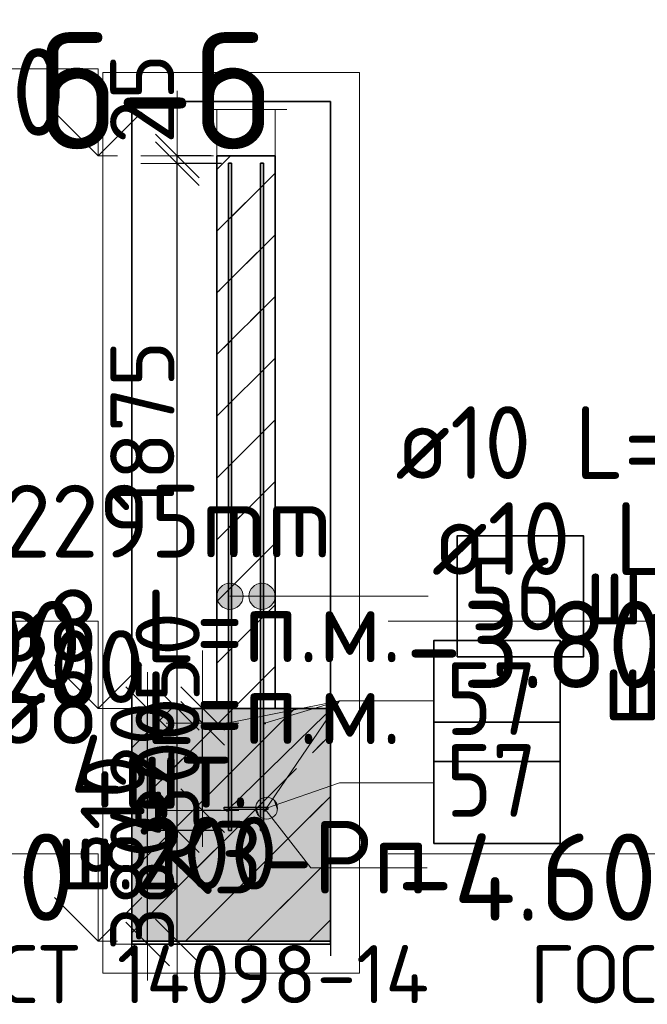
# Model space of a CAD drawing. Header units: millimetres. Extents: x 123094 to 184385, y 26948 to 48500.
# Tile 103 of 108: x 175877 to 178034, y 40041 to 43427. Entities that reach past the tile are written whole.
import ezdxf

# ---------------------------------------------------------------- set-up
doc = ezdxf.new("R2010")
doc.units = ezdxf.units.MM
doc.header["$PDMODE"] = 65
doc.linetypes.add('______11', pattern=[500, 400, -50, 0, -50])
doc.linetypes.add('______5', pattern=[1100, 800, -100, 100, -100])
for name, color, linetype, lineweight in [('Standard', 7, 'Continuous', 25), ('Арм.стержн. Выпуски', 180, 'Continuous', 35), ('Арматурный каркас 01', 4, 'Continuous', 35), ('Высотная отметки_ общее', 7, 'Continuous', 13), ('Размерная линия_ общее', 7, 'Continuous', 13), ('Стена_ общее', 7, 'Continuous', 35), ('Фундамент_ общее', 7, 'Continuous', 35)]:
    doc.layers.add(name, color=color, linetype=linetype, lineweight=lineweight)
doc.styles.add('ISOCPEUR', font='ISOCPEUR')
doc.dimstyles.new('DIMSTYLE_3', dxfattribs={"dimtxt": 220, "dimasz": 250, "dimexe": 0, "dimexo": 0, "dimgap": 110, "dimtad": 2, "dimdec": 0, "dimrnd": 5, "dimzin": 12, "dimdsep": 46, "dimtxsty": 'ISOCPEUR', "dimblk1": 'ALL_ML_STRICH', "dimblk2": 'ALL_ML_STRICH', "dimsah": 1, "dimcen": 0, "dimclrd": 7, "dimclre": 256, "dimclrt": 7, "dimadec": 0, "dimazin": 0, "dimtfac": 1, "dimtdec": 0, "dimtix": 1, "dimtmove": 2, "dimatfit": 3, "dimfxl": 0, "dimtzin": 0, "dimlwd": 0, "dimlwe": -3, "dimarcsym": 0})
doc.dimstyles.new('DIMSTYLE_5', dxfattribs={"dimtxt": 220, "dimasz": 250, "dimexe": 0, "dimexo": 0, "dimgap": 110, "dimtad": 2, "dimdec": 0, "dimrnd": 5, "dimzin": 12, "dimdsep": 46, "dimtxsty": 'ISOCPEUR', "dimblk1": 'ALL_ML_STRICH', "dimblk2": 'ALL_ML_STRICH', "dimsah": 1, "dimcen": 0, "dimclrd": 7, "dimclre": 256, "dimclrt": 7, "dimadec": 0, "dimazin": 0, "dimtfac": 1, "dimtdec": 0, "dimtix": 1, "dimtmove": 2, "dimatfit": 3, "dimfxl": 0, "dimtvp": 1.2, "dimtzin": 0, "dimlwd": 0, "dimlwe": -3, "dimarcsym": 0})
pattern_1 = [(45, (0, 0), (-212.13203, 212.13203), [400, -50, 0, -50]), (45, (-106.07, 106.07), (-212.13203, 212.13203), [800, -100, 100, -100])]

# ---------------------------------------------------------------- blocks, each defined once
blk = doc.blocks.new('ALL_ML_STRICH')
at = {"color": 0, "linetype": 'ByBlock', "lineweight": -2}
for p, q in [((0, -0.5), (0, 0.5)), ((-0.3, -0.3), (0.3, 0.3)), ((-1, 0), (0.5, 0))]:
    blk.add_line(p, q, dxfattribs=at)
blk = doc.blocks.new('*D214')
at = {"layer": 'DEFPOINTS', "color": 7, "linetype": 'Continuous', "lineweight": 13, "transparency": 33554687}
for p in [(176589.9, 41007.5), (176505.8, 40707.5), (176589.9, 40707.5)]:
    blk.add_point(p, dxfattribs=at)
at = {"layer": 'Размерная линия_ общее', "color": 253, "linetype": 'Continuous', "lineweight": -2, "true_color": 0xa0a0a0, "transparency": 33554687}
for p, q in [((176569.9, 41007.5), (176505.8, 41007.5)), ((176569.9, 40707.5), (176505.8, 40707.5))]:
    blk.add_line(p, q, dxfattribs=at)
at = {"layer": 'Размерная линия_ общее', "color": 7, "linetype": 'Continuous', "lineweight": -2, "transparency": 33554687}
blk.add_line((176505.8, 40707.5), (176505.8, 41007.5), dxfattribs=at)
at = {"layer": 'Размерная линия_ общее', "color": 7, "linetype": 'Continuous', "lineweight": 13, "transparency": 33554687, "xscale": 250, "yscale": 250, "zscale": 250}
for p, rotation in [((176505.8, 41007.5), 90), ((176505.8, 40707.5), 270)]:
    blk.add_blockref('ALL_ML_STRICH', p, dxfattribs=dict(at, rotation=rotation))
at = {"layer": 'Размерная линия_ общее', "color": 7, "linetype": 'Continuous', "lineweight": 13, "transparency": 33554687, "insert": (176385.8, 40868.5), "char_height": 220, "width": 660, "attachment_point": 5, "rotation": 90, "style": 'ISOCPEUR'}
blk.add_mtext('\\A1;{300}', dxfattribs=at)
blk = doc.blocks.new('*D215')
at = {"layer": 'DEFPOINTS', "color": 7, "linetype": 'Continuous', "lineweight": 13, "transparency": 33554687}
for p in [(176528.9, 41058.5), (176505.8, 41007.5), (176589.9, 41007.5)]:
    blk.add_point(p, dxfattribs=at)
at = {"layer": 'Размерная линия_ общее', "color": 253, "linetype": 'Continuous', "lineweight": -2, "true_color": 0xa0a0a0, "transparency": 33554687}
for p, q in [((176505.8, 41058.5), (176505.8, 41058.5)), ((176569.9, 41007.5), (176505.8, 41007.5))]:
    blk.add_line(p, q, dxfattribs=at)
at = {"layer": 'Размерная линия_ общее', "color": 7, "linetype": 'Continuous', "lineweight": -2, "transparency": 33554687}
blk.add_line((176505.8, 41007.5), (176505.8, 41058.5), dxfattribs=at)
at = {"layer": 'Размерная линия_ общее', "color": 7, "linetype": 'Continuous', "lineweight": 13, "transparency": 33554687, "xscale": 250, "yscale": 250, "zscale": 250}
for p, rotation in [((176505.8, 41007.5), 270), ((176505.8, 41058.5), 90)]:
    blk.add_blockref('ALL_ML_STRICH', p, dxfattribs=dict(at, rotation=rotation))
at = {"layer": 'Размерная линия_ общее', "color": 7, "linetype": 'Continuous', "lineweight": 13, "transparency": 33554687, "insert": (176385.9, 41234.8), "char_height": 220, "width": 440, "attachment_point": 5, "rotation": 90, "style": 'ISOCPEUR'}
blk.add_mtext('\\A1;{50}', dxfattribs=at)
blk = doc.blocks.new('COMPLEX_ELEVATIONDIM_1')
at = {"layer": 'Высотная отметки_ общее', "color": 7, "linetype": 'Continuous', "lineweight": 13, "transparency": 33554687}
for p, q in [((178343.5, 41358.5), (177143.5, 41358.5)), ((178343.5, 41058.5), (178343.5, 41358.5)), ((178343.5, 41058.5), (178193.5, 41208.5)), ((178343.5, 41058.5), (178493.5, 41208.5)), ((178343.5, 41058.5), (178343.5, 41058.5)), ((178343.5, 41058.5), (178343.5, 41058.5)), ((178343.5, 41058.5), (178409.6, 41058.5)), ((178343.5, 41058.5), (178343.5, 41058.5)), ((178343.5, 41058.5), (178343.5, 41058.5)), ((178343.5, 40558.5), (177143.5, 40558.5)), ((178343.5, 40258.5), (178343.5, 40558.5)), ((178343.5, 40258.5), (178193.5, 40408.5)), ((178343.5, 40258.5), (178493.5, 40408.5)), ((178343.5, 40258.5), (178343.5, 40258.5)), ((178343.5, 40258.5), (178343.5, 40258.5)), ((178343.5, 40258.5), (178409.6, 40258.5)), ((178343.5, 40258.5), (178343.5, 40258.5)), ((178343.5, 40258.5), (178343.5, 40258.5))]:
    blk.add_line(p, q, dxfattribs=at)
at = {"layer": 'Высотная отметки_ общее', "color": 7, "linetype": 'Continuous', "lineweight": 13, "transparency": 33554687, "char_height": 300, "attachment_point": 7, "style": 'ISOCPEUR'}
for s, insert, width in [('\\W0.95;-3.800', (177203.5, 41128.5), 1281.435), ('\\W0.95;-4.600', (177173.5, 40328.5), 1311.684)]:
    blk.add_mtext(s, dxfattribs=dict(at, insert=insert, width=width))
blk = doc.blocks.new('COMPLEX_ELEVATIONDIM_4')
at = {"layer": 'Высотная отметки_ общее', "color": 7, "linetype": 'Continuous', "lineweight": 13, "transparency": 33554687}
for p, q in [((176147.1, 43258.5), (174947.1, 43258.5)), ((176147.1, 42958.5), (176147.1, 43258.5)), ((176147.1, 42958.5), (175997.1, 43108.5)), ((176147.1, 42958.5), (176297.1, 43108.5)), ((176147.1, 42958.5), (176147.1, 42958.5)), ((176147.1, 42958.5), (176147.1, 42958.5)), ((176147.1, 42958.5), (176213.3, 42958.5)), ((176147.1, 42958.5), (176147.1, 42958.5)), ((176147.1, 42958.5), (176147.1, 42958.5)), ((176147.1, 41358.5), (174947.1, 41358.5)), ((176147.1, 41058.5), (176147.1, 41358.5)), ((176147.1, 41058.5), (175997.1, 41208.5)), ((176147.1, 41058.5), (176297.1, 41208.5)), ((176147.1, 41058.5), (176147.1, 41058.5)), ((176147.1, 41058.5), (176147.1, 41058.5)), ((176147.1, 41058.5), (176213.3, 41058.5)), ((176147.1, 41058.5), (176147.1, 41058.5)), ((176147.1, 41058.5), (176147.1, 41058.5)), ((176147.1, 40558.5), (174947.1, 40558.5)), ((176147.1, 40258.5), (176147.1, 40558.5)), ((176147.1, 40258.5), (175997.1, 40408.5)), ((176147.1, 40258.5), (176297.1, 40408.5)), ((176147.1, 40258.5), (176147.1, 40258.5)), ((176147.1, 40258.5), (176147.1, 40258.5)), ((176147.1, 40258.5), (176213.3, 40258.5)), ((176147.1, 40258.5), (176147.1, 40258.5)), ((176147.1, 40258.5), (176147.1, 40258.5))]:
    blk.add_line(p, q, dxfattribs=at)
at = {"layer": 'Высотная отметки_ общее', "color": 7, "linetype": 'Continuous', "lineweight": 13, "transparency": 33554687, "char_height": 300, "attachment_point": 7, "style": 'ISOCPEUR'}
for s, insert, width in [('\\W0.90;-1.900', (175067.1, 43028.5), 1214.123), ('\\W0.95;-3.800', (175007.1, 41128.5), 1281.435), ('\\W0.95;-4.600', (174977.1, 40328.5), 1311.684)]:
    blk.add_mtext(s, dxfattribs=dict(at, insert=insert, width=width))
blk = doc.blocks.new('*D264')
at = {"layer": 'DEFPOINTS', "color": 7, "linetype": 'Continuous', "lineweight": 13, "transparency": 33554687}
for p in [(176404.5, 41058.5), (176317.1, 40248.5), (176407.7, 40248.5)]:
    blk.add_point(p, dxfattribs=at)
at = {"layer": 'Размерная линия_ общее', "color": 253, "linetype": 'Continuous', "lineweight": -2, "true_color": 0xa0a0a0, "transparency": 33554687}
for p, q in [((176384.5, 41058.5), (176317.1, 41058.5)), ((176387.7, 40248.5), (176317.1, 40248.5))]:
    blk.add_line(p, q, dxfattribs=at)
at = {"layer": 'Размерная линия_ общее', "color": 7, "linetype": 'Continuous', "lineweight": -2, "transparency": 33554687}
blk.add_line((176317.1, 40248.5), (176317.1, 41058.5), dxfattribs=at)
at = {"layer": 'Размерная линия_ общее', "color": 7, "linetype": 'Continuous', "lineweight": 13, "transparency": 33554687, "xscale": 250, "yscale": 250, "zscale": 250}
for p, rotation in [((176317.1, 41058.5), 90), ((176317.1, 40248.5), 270)]:
    blk.add_blockref('ALL_ML_STRICH', p, dxfattribs=dict(at, rotation=rotation))
at = {"layer": 'Размерная линия_ общее', "color": 7, "linetype": 'Continuous', "lineweight": 13, "transparency": 33554687, "insert": (176197.1, 40686.5), "char_height": 220, "width": 660, "attachment_point": 5, "rotation": 90, "style": 'ISOCPEUR'}
blk.add_mtext('\\A1;{810}', dxfattribs=at)
blk = doc.blocks.new('*D569')
at = {"layer": 'DEFPOINTS', "color": 7, "linetype": 'Continuous', "lineweight": 13, "transparency": 33554687}
for p in [(176594.9, 40638.5), (176418.9, 40258.5), (176460.6, 40258.5)]:
    blk.add_point(p, dxfattribs=at)
at = {"layer": 'Размерная линия_ общее', "color": 253, "linetype": 'Continuous', "lineweight": -2, "true_color": 0xa0a0a0, "transparency": 33554687}
for p, q in [((176574.9, 40638.5), (176418.9, 40638.5)), ((176440.6, 40258.5), (176418.9, 40258.5))]:
    blk.add_line(p, q, dxfattribs=at)
at = {"layer": 'Размерная линия_ общее', "color": 7, "linetype": 'Continuous', "lineweight": -2, "transparency": 33554687}
blk.add_line((176418.9, 40258.5), (176418.9, 40638.5), dxfattribs=at)
at = {"layer": 'Размерная линия_ общее', "color": 7, "linetype": 'Continuous', "lineweight": 13, "transparency": 33554687, "xscale": 250, "yscale": 250, "zscale": 250}
for p, rotation in [((176418.9, 40638.5), 90), ((176418.9, 40258.5), 270)]:
    blk.add_blockref('ALL_ML_STRICH', p, dxfattribs=dict(at, rotation=rotation))
at = {"layer": 'Размерная линия_ общее', "color": 7, "linetype": 'Continuous', "lineweight": 13, "transparency": 33554687, "insert": (176298.9, 40459.5), "char_height": 220, "width": 660, "attachment_point": 5, "rotation": 90, "style": 'ISOCPEUR'}
blk.add_mtext('\\A1;{380}', dxfattribs=at)
blk = doc.blocks.new('*D570')
at = {"layer": 'DEFPOINTS', "color": 7, "linetype": 'Continuous', "lineweight": 13, "transparency": 33554687}
for p in [(176512.3, 41058.5), (176418.9, 40638.5), (176594.9, 40638.5)]:
    blk.add_point(p, dxfattribs=at)
at = {"layer": 'Размерная линия_ общее', "color": 253, "linetype": 'Continuous', "lineweight": -2, "true_color": 0xa0a0a0, "transparency": 33554687}
for p, q in [((176492.3, 41058.5), (176418.9, 41058.5)), ((176574.9, 40638.5), (176418.9, 40638.5))]:
    blk.add_line(p, q, dxfattribs=at)
at = {"layer": 'Размерная линия_ общее', "color": 7, "linetype": 'Continuous', "lineweight": -2, "transparency": 33554687}
blk.add_line((176418.9, 40638.5), (176418.9, 41058.5), dxfattribs=at)
at = {"layer": 'Размерная линия_ общее', "color": 7, "linetype": 'Continuous', "lineweight": 13, "transparency": 33554687, "xscale": 250, "yscale": 250, "zscale": 250}
for p, rotation in [((176418.9, 41058.5), 90), ((176418.9, 40638.5), 270)]:
    blk.add_blockref('ALL_ML_STRICH', p, dxfattribs=dict(at, rotation=rotation))
at = {"layer": 'Размерная линия_ общее', "color": 7, "linetype": 'Continuous', "lineweight": 13, "transparency": 33554687, "insert": (176298.9, 40848.5), "char_height": 220, "width": 660, "attachment_point": 5, "rotation": 90, "style": 'ISOCPEUR'}
blk.add_mtext('\\A1;{420}', dxfattribs=at)
blk = doc.blocks.new('*D571')
at = {"layer": 'DEFPOINTS', "color": 7, "linetype": 'Continuous', "lineweight": 13, "transparency": 33554687}
for p in [(176591.2, 42932), (176418.9, 41058.5), (176512.3, 41058.5)]:
    blk.add_point(p, dxfattribs=at)
at = {"layer": 'Размерная линия_ общее', "color": 253, "linetype": 'Continuous', "lineweight": -2, "true_color": 0xa0a0a0, "transparency": 33554687}
for p, q in [((176571.2, 42932), (176418.9, 42932)), ((176492.3, 41058.5), (176418.9, 41058.5))]:
    blk.add_line(p, q, dxfattribs=at)
at = {"layer": 'Размерная линия_ общее', "color": 7, "linetype": 'Continuous', "lineweight": -2, "transparency": 33554687}
blk.add_line((176418.9, 41058.5), (176418.9, 42932), dxfattribs=at)
at = {"layer": 'Размерная линия_ общее', "color": 7, "linetype": 'Continuous', "lineweight": 13, "transparency": 33554687, "xscale": 250, "yscale": 250, "zscale": 250}
for p, rotation in [((176418.9, 42932), 90), ((176418.9, 41058.5), 270)]:
    blk.add_blockref('ALL_ML_STRICH', p, dxfattribs=dict(at, rotation=rotation))
at = {"layer": 'Размерная линия_ общее', "color": 7, "linetype": 'Continuous', "lineweight": 13, "transparency": 33554687, "insert": (176298.9, 42028.2), "char_height": 220, "width": 880, "attachment_point": 5, "rotation": 90, "style": 'ISOCPEUR'}
blk.add_mtext('\\A1;{1875}', dxfattribs=at)
blk = doc.blocks.new('*D572')
at = {"layer": 'DEFPOINTS', "color": 7, "linetype": 'Continuous', "lineweight": 13, "transparency": 33554687}
for p in [(176418.9, 42932), (176554.9, 42958.5), (176591.2, 42932)]:
    blk.add_point(p, dxfattribs=at)
at = {"layer": 'Размерная линия_ общее', "color": 253, "linetype": 'Continuous', "lineweight": -2, "true_color": 0xa0a0a0, "transparency": 33554687}
for p, q in [((176534.9, 42958.5), (176418.9, 42958.5)), ((176571.2, 42932), (176418.9, 42932))]:
    blk.add_line(p, q, dxfattribs=at)
at = {"layer": 'Размерная линия_ общее', "color": 7, "linetype": 'Continuous', "lineweight": -2, "transparency": 33554687}
blk.add_line((176418.9, 42932), (176418.9, 42958.5), dxfattribs=at)
at = {"layer": 'Размерная линия_ общее', "color": 7, "linetype": 'Continuous', "lineweight": 13, "transparency": 33554687, "xscale": 250, "yscale": 250, "zscale": 250}
for p, rotation in [((176418.9, 42932), 270), ((176418.9, 42958.5), 90)]:
    blk.add_blockref('ALL_ML_STRICH', p, dxfattribs=dict(at, rotation=rotation))
at = {"layer": 'Размерная линия_ общее', "color": 7, "linetype": 'Continuous', "lineweight": 13, "transparency": 33554687, "insert": (176298.1, 43155.1), "char_height": 220, "width": 440, "attachment_point": 5, "rotation": 90, "style": 'ISOCPEUR'}
blk.add_mtext('\\A1;{25}', dxfattribs=at)

msp = doc.modelspace()

# ---------------------------------------------------------------- hatches: boundary and pattern name
at = {"layer": 'Standard', "linetype": 'Continuous', "lineweight": 35, "transparency": 33554687}
h = msp.add_hatch(dxfattribs=at)
h.set_pattern_fill('__________539', scale=100, style=0, pattern_type=2)
h.set_pattern_definition(pattern_1)
h.paths.add_polyline_path([(176554.9, 42958.5), (176554.9, 41058.5), (176754.9, 41058.5), (176754.9, 42958.5)], flags=0)
at = {"layer": 'Standard', "linetype": 'Continuous', "lineweight": 13, "transparency": 33554687}
h = msp.add_hatch(dxfattribs=at)
h.set_pattern_fill('__________539', scale=100, style=0, pattern_type=2)
h.set_pattern_definition(pattern_1)
h.paths.add_polyline_path([(176944.9, 40258.5), (176944.9, 41058.5), (176263.2, 41058.5), (176263.2, 40258.5)], flags=0)
msp.add_hatch(color=9, dxfattribs=at).paths.add_polyline_path([(176944.9, 40258.5), (176944.9, 41058.5), (176263.2, 41058.5), (176263.2, 40258.5)])
at = {"layer": 'Арм.стержн. Выпуски', "linetype": 'Continuous', "lineweight": 13, "transparency": 33554687}
for points in [[(176577.4, 41405.7), (176577.4, 41483.1), (176561.2, 41466.9)], [(176599.9, 41399.4), (176599.9, 41489.4), (176577.4, 41483.1)], [(176599.9, 41399.4), (176577.4, 41483.1), (176577.4, 41405.7)], [(176622.4, 41405.7), (176622.4, 41483.1), (176599.9, 41489.4)], [(176622.4, 41405.7), (176599.9, 41489.4), (176599.9, 41399.4)], [(176638.6, 41421.9), (176638.6, 41466.9), (176622.4, 41483.1)], [(176638.6, 41421.9), (176622.4, 41483.1), (176622.4, 41405.7)], [(176687.4, 41405.7), (176687.4, 41483.1), (176671.2, 41466.9)], [(176709.9, 41399.4), (176709.9, 41489.4), (176687.4, 41483.1)], [(176709.9, 41399.4), (176687.4, 41483.1), (176687.4, 41405.7)], [(176732.4, 41405.7), (176732.4, 41483.1), (176709.9, 41489.4)], [(176732.4, 41405.7), (176709.9, 41489.4), (176709.9, 41399.4)], [(176748.6, 41421.9), (176748.6, 41466.9), (176732.4, 41483.1)], [(176748.6, 41421.9), (176732.4, 41483.1), (176732.4, 41405.7)], [(176561.2, 41421.9), (176561.2, 41466.9), (176554.9, 41444.4)], [(176577.4, 41405.7), (176561.2, 41466.9), (176561.2, 41421.9)], [(176638.6, 41466.9), (176638.6, 41421.9), (176644.9, 41444.4)], [(176671.2, 41421.9), (176671.2, 41466.9), (176664.9, 41444.4)], [(176687.4, 41405.7), (176671.2, 41466.9), (176671.2, 41421.9)], [(176748.6, 41466.9), (176748.6, 41421.9), (176754.9, 41444.4)]]:
    msp.add_hatch(color=7, dxfattribs=at).paths.add_polyline_path(points)
at = {"layer": 'Арматурный каркас 01', "linetype": 'Continuous', "lineweight": 50, "transparency": 33554687}
for points in [[(176593.9, 41007.5), (176593.6, 41009), (176592.7, 41010.3), (176591.4, 41011.2), (176589.9, 41011.5), (176588.4, 41011.2), (176587.1, 41010.3), (176586.2, 41009), (176585.9, 41007.5), (176586.2, 41006), (176587.1, 41004.7), (176588.4, 41003.8), (176589.9, 41003.5), (176591.4, 41003.8), (176592.7, 41004.7), (176593.6, 41006)], [(176723.9, 41007.5), (176723.6, 41009), (176722.7, 41010.3), (176721.4, 41011.2), (176719.9, 41011.5), (176718.4, 41011.2), (176717.1, 41010.3), (176716.2, 41009), (176715.9, 41007.5), (176716.2, 41006), (176717.1, 41004.7), (176718.4, 41003.8), (176719.9, 41003.5), (176721.4, 41003.8), (176722.7, 41004.7), (176723.6, 41006)], [(176593.9, 40707.5), (176593.6, 40709), (176592.7, 40710.3), (176591.4, 40711.2), (176589.9, 40711.5), (176588.4, 40711.2), (176587.1, 40710.3), (176586.2, 40709), (176585.9, 40707.5), (176586.2, 40706), (176587.1, 40704.7), (176588.4, 40703.8), (176589.9, 40703.5), (176591.4, 40703.8), (176592.7, 40704.7), (176593.6, 40706)], [(176723.9, 40707.5), (176723.6, 40709), (176722.7, 40710.3), (176721.4, 40711.2), (176719.9, 40711.5), (176718.4, 40711.2), (176717.1, 40710.3), (176716.2, 40709), (176715.9, 40707.5), (176716.2, 40706), (176717.1, 40704.7), (176718.4, 40703.8), (176719.9, 40703.5), (176721.4, 40703.8), (176722.7, 40704.7), (176723.6, 40706)]]:
    msp.add_hatch(color=40, dxfattribs=at).paths.add_polyline_path(points)
at = {"layer": 'Арматурный каркас 01', "linetype": 'Continuous', "lineweight": 13, "transparency": 33554687}
for points in [[(176718.8, 40678.9), (176697.6, 40739.8), (176689.3, 40722.6)], [(176738.2, 40680.1), (176713.5, 40750.9), (176697.6, 40739.8)], [(176738.2, 40680.1), (176697.6, 40739.8), (176718.8, 40678.9)], [(176754.2, 40691.2), (176733, 40752.1), (176713.5, 40750.9)], [(176754.2, 40691.2), (176713.5, 40750.9), (176738.2, 40680.1)], [(176762.5, 40708.4), (176750.2, 40743.8), (176733, 40752.1)], [(176762.5, 40708.4), (176733, 40752.1), (176754.2, 40691.2)], [(176750.2, 40743.8), (176762.5, 40708.4), (176761.3, 40727.9)], [(176718.8, 40678.9), (176689.3, 40722.6), (176701.6, 40687.2)], [(176701.6, 40687.2), (176689.3, 40722.6), (176690.5, 40703.2)]]:
    msp.add_hatch(color=7, dxfattribs=at).paths.add_polyline_path(points)

# ---------------------------------------------------------------- linework, layer by layer
at = {"layer": 'Standard', "color": 52, "linetype": 'Continuous', "lineweight": 13, "transparency": 33554687}
for p, q in [((176263.2, 40248.5), (176263.2, 43145.4)), ((176263.2, 40248.5), (176263.2, 43145.4)), ((176944.9, 43145.4), (176263.2, 43145.4)), ((176263.2, 43145.4), (176944.9, 43145.4)), ((176944.9, 40248.5), (176944.9, 43145.4)), ((176944.9, 40248.5), (176944.9, 43145.4)), ((176944.9, 40248.5), (176263.2, 40248.5)), ((176263.2, 40248.5), (176944.9, 40248.5))]:
    msp.add_line(p, q, dxfattribs=at)
at = {"layer": 'Standard', "color": 52, "linetype": 'Continuous', "lineweight": 35, "transparency": 33554687}
for p, q in [((176263.2, 40248.5), (176263.2, 43145.4)), ((176263.2, 40248.5), (176263.2, 43145.4)), ((176944.9, 43145.4), (176263.2, 43145.4)), ((176263.2, 43145.4), (176944.9, 43145.4)), ((176944.9, 40248.5), (176944.9, 43145.4)), ((176944.9, 40248.5), (176944.9, 43145.4)), ((176944.9, 40248.5), (176263.2, 40248.5)), ((176263.2, 40248.5), (176944.9, 40248.5))]:
    msp.add_line(p, q, dxfattribs=at)
at = {"layer": 'Standard', "color": 7, "linetype": 'Continuous', "lineweight": 13, "transparency": 33554687}
msp.add_line((176514.9, 43117.9), (176794.9, 43117.9), dxfattribs=at)
at = {"layer": 'Standard', "color": 7, "linetype": 'Continuous', "lineweight": 35, "transparency": 33554687}
for p, q in [((176554.9, 42958.5), (176554.9, 41058.5)), ((176754.9, 42958.5), (176554.9, 42958.5)), ((176554.9, 42958.5), (176554.9, 41058.5)), ((176754.9, 42958.5), (176554.9, 42958.5)), ((176754.9, 41058.5), (176754.9, 42958.5)), ((176754.9, 41058.5), (176754.9, 42958.5)), ((176554.9, 41058.5), (176263.2, 41058.5)), ((176554.9, 41058.5), (176263.2, 41058.5)), ((176944.9, 41058.5), (176754.9, 41058.5)), ((176944.9, 41058.5), (176754.9, 41058.5)), ((176263.2, 40258.5), (176944.9, 40258.5)), ((176263.2, 40258.5), (176944.9, 40258.5))]:
    msp.add_line(p, q, dxfattribs=at)
at = {"layer": 'Standard', "color": 253, "linetype": '______11', "lineweight": 35, "true_color": 0xababab, "transparency": 33554687}
for p, q in [((176554.9, 42911.7), (176601.7, 42958.5)), ((176554.9, 42487.4), (176754.9, 42687.4)), ((176554.9, 42063.2), (176754.9, 42263.2)), ((176554.9, 41638.9), (176754.9, 41838.9)), ((176554.9, 41214.6), (176754.9, 41414.6))]:
    msp.add_line(p, q, dxfattribs=at)
at = {"layer": 'Standard', "color": 253, "linetype": '______5', "lineweight": 35, "true_color": 0xababab, "transparency": 33554687}
for p, q in [((176554.9, 42699.6), (176754.9, 42899.6)), ((176554.9, 42275.3), (176754.9, 42475.3)), ((176554.9, 41851), (176754.9, 42051)), ((176554.9, 41426.8), (176754.9, 41626.8)), ((176610.9, 41058.5), (176754.9, 41202.5))]:
    msp.add_line(p, q, dxfattribs=at)
at = {"layer": 'Standard', "color": 7, "linetype": 'Continuous', "lineweight": 25, "transparency": 33554687}
for p, q in [((176263.2, 40208.5), (176263.2, 41108.5)), ((176263.2, 40208.5), (176263.2, 41108.5)), ((176944.9, 41108.5), (176944.9, 40208.5)), ((176944.9, 41108.5), (176944.9, 40208.5))]:
    msp.add_line(p, q, dxfattribs=at)
at = {"layer": 'Standard', "color": 253, "linetype": '______11', "lineweight": 13, "true_color": 0xababab, "transparency": 33554687}
for p, q in [((176263.2, 40498.7), (176823, 41058.5)), ((176263.2, 40923), (176398.8, 41058.5)), ((176447.3, 40258.5), (176944.9, 40756.1)), ((176871.5, 40258.5), (176944.9, 40331.9))]:
    msp.add_line(p, q, dxfattribs=at)
at = {"layer": 'Standard', "color": 253, "linetype": '______5', "lineweight": 13, "true_color": 0xababab, "transparency": 33554687}
for p, q in [((176263.2, 40710.9), (176610.9, 41058.5)), ((176263.2, 40286.6), (176944.9, 40968.3)), ((176659.4, 40258.5), (176944.9, 40544))]:
    msp.add_line(p, q, dxfattribs=at)
at = {"layer": 'Standard', "color": 7, "linetype": 'Continuous', "lineweight": 13, "transparency": 33554687}
for points in [[(176163.2, 40148.5), (177044.9, 40148.5), (177044.9, 43245.4), (176163.2, 43245.4), (176163.2, 40148.5)], [(176723.9, 40707.5), (176877.9, 40510.7), (177277.9, 40510.7)]]:
    msp.add_lwpolyline(points, dxfattribs=at)
msp.add_lwpolyline([(176554.9, 42958.5), (176754.9, 42958.5), (176754.9, 43117.9), (176554.9, 43117.9), (176554.9, 42958.5)], close=True, dxfattribs=at)
at = {"layer": 'Арм.стержн. Выпуски', "color": 7, "linetype": 'Continuous', "lineweight": 13, "transparency": 33554687}
for p, q in [((176599.9, 41489.4), (176599.9, 41489.4)), ((176709.9, 41489.4), (176709.9, 41489.4)), ((176554.9, 41444.4), (176554.9, 41444.4)), ((176780.8, 41444.4), (176599.9, 41444.4)), ((176644.9, 41444.4), (176644.9, 41444.4)), ((176664.9, 41444.4), (176664.9, 41444.4)), ((176780.8, 41444.4), (176709.9, 41444.4)), ((176754.9, 41444.4), (176754.9, 41444.4)), ((176780.8, 41444.4), (177280.8, 41444.4)), ((176599.9, 41399.4), (176599.9, 41399.4)), ((176709.9, 41399.4), (176709.9, 41399.4))]:
    msp.add_line(p, q, dxfattribs=at)
at = {"layer": 'Арм.стержн. Выпуски', "color": 4, "linetype": 'Continuous', "lineweight": 35, "transparency": 33554687}
for points in [[(176594.9, 40638.5), (176594.9, 42933.5), (176604.9, 42933.5), (176604.9, 40638.5), (176594.9, 40638.5)], [(176704.9, 40638.5), (176704.9, 42933.5), (176714.9, 42933.5), (176714.9, 40638.5), (176704.9, 40638.5)]]:
    msp.add_lwpolyline(points, dxfattribs=at)
at = {"layer": 'Арм.стержн. Выпуски', "color": 7, "linetype": 'Continuous', "lineweight": 35, "transparency": 33554687}
msp.add_lwpolyline([(177380.8, 41236.1), (177814.2, 41236.1), (177814.2, 41652.7), (177380.8, 41652.7), (177380.8, 41236.1)], dxfattribs=at)
at = {"layer": 'Арм.стержн. Выпуски', "color": 7, "linetype": 'Continuous', "lineweight": 13, "transparency": 33554687}
for centre in [(176599.9, 41444.4), (176709.9, 41444.4)]:
    msp.add_circle(centre, 45, dxfattribs=at)
at = {"layer": 'Арматурный каркас 01', "color": 7, "linetype": 'Continuous', "lineweight": 13, "transparency": 33554687}
for p, q in [((176975.8, 41084.4), (176589.9, 41007.5)), ((176975.8, 41084.4), (176589.9, 40707.5)), ((176975.8, 41084.4), (176719.9, 41007.5)), ((176975.8, 41084.4), (176719.9, 40707.5)), ((176975.8, 41084.4), (177300.8, 41084.4)), ((176975.8, 40802.7), (176725.9, 40715.5)), ((176975.8, 40802.7), (177300.8, 40802.7)), ((176713.5, 40750.9), (176713.5, 40750.9)), ((176690.5, 40703.2), (176690.5, 40703.2)), ((176761.3, 40727.9), (176761.3, 40727.9)), ((176738.2, 40680.1), (176738.2, 40680.1))]:
    msp.add_line(p, q, dxfattribs=at)
at = {"layer": 'Арматурный каркас 01', "color": 7, "linetype": 'Continuous', "lineweight": 35, "transparency": 33554687}
for points in [[(177300.8, 40876.1), (177734.2, 40876.1), (177734.2, 41292.7), (177300.8, 41292.7), (177300.8, 40876.1)], [(177300.8, 40594.4), (177734.2, 40594.4), (177734.2, 41011.1), (177300.8, 41011.1), (177300.8, 40594.4)]]:
    msp.add_lwpolyline(points, dxfattribs=at)
at = {"layer": 'Арматурный каркас 01', "color": 40, "linetype": 'Continuous', "lineweight": 25, "transparency": 33554687}
msp.add_lwpolyline([(176729.9, 40711.5), (176579.9, 40711.5), (176579.9, 40719.5), (176729.9, 40719.5), (176729.9, 40711.5)], dxfattribs=at)
at = {"layer": 'Арматурный каркас 01', "color": 7, "linetype": 'Continuous', "lineweight": 13, "transparency": 33554687}
msp.add_circle((176725.9, 40715.5), 37.5, dxfattribs=at)
at = {"layer": 'Стена_ общее', "color": 7, "linetype": 'Continuous', "lineweight": 35, "transparency": 33554687}
msp.add_line((176554.9, 41058.5), (176754.9, 41058.5), dxfattribs=at)
msp.add_line((176554.9, 41058.5), (176754.9, 41058.5), dxfattribs=at)
at = {"layer": 'Фундамент_ общее', "transparency": 33554687}
msp.add_line((176754.9, 41058.5), (176554.9, 41058.5), dxfattribs=at)
at = {"layer": 'Фундамент_ общее', "color": 7, "linetype": 'Continuous', "lineweight": 35, "transparency": 33554687}
msp.add_line((176754.9, 41058.5), (176554.9, 41058.5), dxfattribs=at)

# ---------------------------------------------------------------- block references
at = {"layer": 'Высотная отметки_ общее', "color": 7, "linetype": 'Continuous', "lineweight": 13, "transparency": 33554687}
for name in ['COMPLEX_ELEVATIONDIM_4', 'COMPLEX_ELEVATIONDIM_1']:
    msp.add_blockref(name, (0, 0), dxfattribs=at)

# ---------------------------------------------------------------- texts
at = {"layer": 'Standard', "color": 7, "linetype": 'Continuous', "lineweight": 13, "transparency": 33554687, "insert": (176741.3, 43181.8), "char_height": 400, "width": 1022.609, "attachment_point": 6, "style": 'ISOCPEUR'}
msp.add_mtext('\\A1;{\\fISOCPEUR|i0|b0;\\H400.000000;\\W1.000000;\\C7;б-б}\\P', dxfattribs=at)
at = {"layer": 'Standard', "color": 7, "linetype": 'Continuous', "lineweight": 13, "transparency": 33554687, "char_height": 250, "width": 2191.875, "attachment_point": 3, "line_spacing_factor": 1.024096}
for insert in [(177284, 40671.6), (179411.4, 40671.6)]:
    msp.add_mtext('\\A1;{\\fISOCPEUR|i0|b0;\\H250.000000;\\W1.000000;\\C7;К3-Рп}\\P{\\fISOCPEUR|i0|b0;\\H200.000000;\\W1.000000;\\C7;ГОСТ 14098-14}\\P', dxfattribs=dict(at, insert=insert))
at = {"layer": 'Арм.стержн. Выпуски', "color": 7, "linetype": 'Continuous', "lineweight": 25, "transparency": 33554687, "char_height": 250, "attachment_point": 7, "style": 'ISOCPEUR'}
for s, insert, width in [('\\W0.94;ø10 L=1250mm ', (177168.4, 41847.8), 2391.341), ('\\W0.96;ø10 L=2295mm ', (174855.8, 41577.7), 2443.772), ('\\W0.96;ø10 L=920mm ', (177293.4, 41517.8), 2268.514), ('\\W0.87;56', (177422.5, 41327.7), 459.01), ('\\W0.95;ш.200 ', (177818.4, 41347.8), 1093.33), ('\\W0.95;ш.200 ', (175543.3, 41077.7), 1093.33), ('\\W0.95;ш.200 ', (177880.9, 41017.8), 1093.33)]:
    msp.add_mtext(s, dxfattribs=dict(at, insert=insert, width=width))
at = {"layer": 'Арматурный каркас 01', "color": 7, "linetype": 'Continuous', "lineweight": 25, "transparency": 33554687, "char_height": 250, "attachment_point": 7, "style": 'ISOCPEUR'}
for s, insert, width in [('\\W0.97;ø8 L=п.м.', (175775.8, 41217.7), 1544.857), ('\\W0.87;57', (177342.5, 40967.7), 459.01), ('\\W0.97;ø8 L=п.м.', (175775.8, 40936.1), 1544.857), ('\\W0.95;4шт. ', (176050.8, 40717.7), 992.98), ('\\W0.87;57', (177342.5, 40686.1), 459.01), ('\\W0.95;ш.200 ', (176000.8, 40436.1), 1093.33)]:
    msp.add_mtext(s, dxfattribs=dict(at, insert=insert, width=width))

# ---------------------------------------------------------------- dimensions: what is measured, and where the dimension line sits
at = {"layer": 'Размерная линия_ общее', "color": 7, "linetype": 'Continuous', "lineweight": 13, "transparency": 33554687}
for base, p1, p2, dimstyle, picture, middle in [((176418.937, 42958.5167), (176571.2448, 42931.9612), (176534.8835, 42958.5167), 'DIMSTYLE_5', '*D572', (176298.0602, 43155.092)), ((176418.937, 42931.9612), (176492.3477, 41058.5167), (176571.2448, 42931.9612), 'DIMSTYLE_3', '*D571', (176298.937, 42028.2389)), ((176505.8, 41058.5), (176569.9, 41007.5), (176505.8, 41058.5), 'DIMSTYLE_5', '*D215', (176385.9, 41234.8)), ((176317.1, 41058.5), (176387.7, 40248.5), (176384.5, 41058.5), 'DIMSTYLE_3', '*D264', (176197.1, 40686.5)), ((176418.9, 41058.5), (176574.9, 40638.5), (176492.3, 41058.5), 'DIMSTYLE_5', '*D570', (176298.9, 40848.5)), ((176505.8, 41007.5), (176569.9, 40707.5), (176569.9, 41007.5), 'DIMSTYLE_5', '*D214', (176385.8, 40868.5)), ((176418.9, 40638.5), (176440.6, 40258.5), (176574.9, 40638.5), 'DIMSTYLE_5', '*D569', (176298.9, 40459.5))]:
    dim = msp.add_linear_dim(base=base, p1=p1, p2=p2, angle=90, dimstyle=dimstyle, override={"dimpost": '<>', "dimclrd": 7, "dimclre": 253, "dimclrt": 7, "dimlwd": 0, "dimlwe": 65533}, dxfattribs=at)
    dim.commit()
    dim.dimension.update_dxf_attribs({"geometry": picture, "text_midpoint": middle, "dimtype": 160})

doc.saveas('drawing.dxf')
